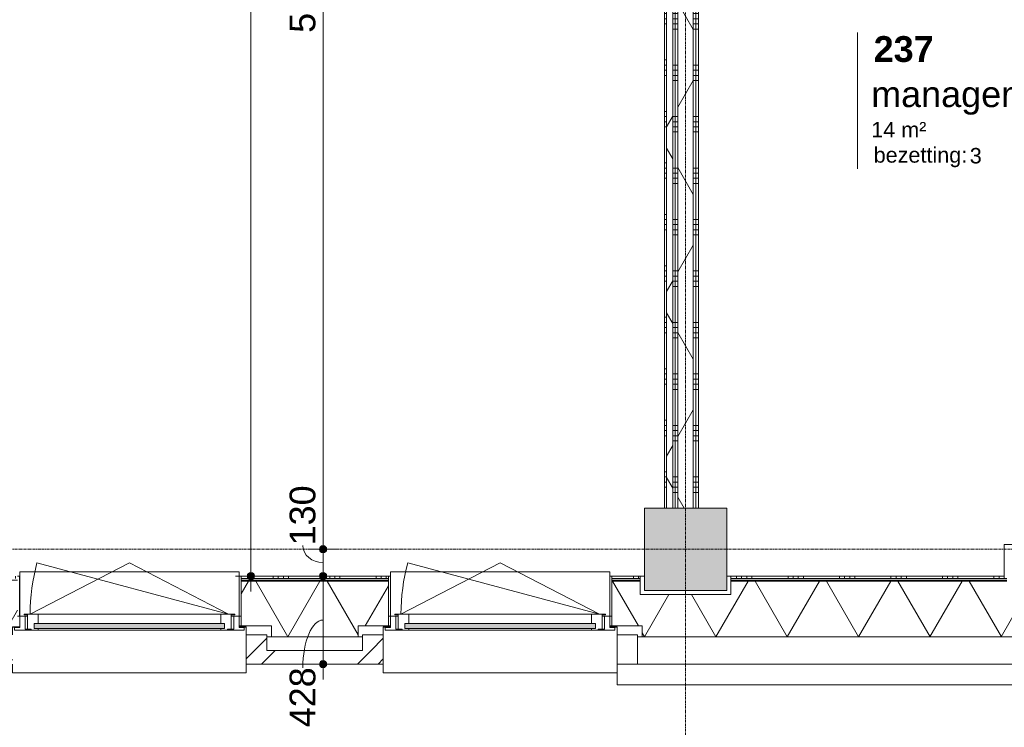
# Model space of a CAD drawing. Header units: millimetres. Extents: x 24169 to 70836, y -5250 to 32049.
# Tile 22 of 46: x 48617 to 53397, y -864 to 2572. Entities that reach past the tile are written whole.
import ezdxf

# ---------------------------------------------------------------- set-up
doc = ezdxf.new("R2010")
doc.units = ezdxf.units.MM
doc.linetypes.add('stramien', pattern=[22.225, 12.7, -3.175, 3.175, -3.175])
doc.layers.add('00_Algemeen', color=7, linetype='Continuous', lineweight=9, true_color=0x00a600)
for name, color, linetype, lineweight in [('00_Algemeen-50', 7, 'Continuous', 9), ('05_Bouwplaatsvoorzieningen', 7, 'Continuous', 9), ('22_Metselwerk', 7, 'Continuous', 18), ('25_Metaalconstructiewerk', 7, 'Continuous', 9), ('30_Kozijnen-ramen-deuren', 7, 'Continuous', 9), ('42_Dekvloeren en vloersystemen', 7, 'Continuous', 9)]:
    doc.layers.add(name, color=color, linetype=linetype, lineweight=lineweight)
doc.styles.add('Arial_1', font='arial.ttf', dxfattribs={"height": 125})
doc.styles.add('Arial_6', font='arial.ttf', dxfattribs={"height": 1.5})
doc.styles.add('Arial_7', font='arial.ttf', dxfattribs={"height": 75})
doc.styles.add('Arial_B_1', font='arialbd.ttf', dxfattribs={"height": 125})
doc.dimstyles.new('00_AEE_maatvoering_2_5mm', dxfattribs={"dimscale": 304.8, "dimtxt": 127.532425, "dimasz": 0.459318, "dimexe": 0.246063, "dimexo": 0.0625, "dimgap": 0, "dimtad": 1, "dimdec": 0, "dimzin": 0, "dimdsep": 46, "dimtxsty": 'Arial_1', "dimblk1": 'DOTSMALL', "dimblk2": 'DOTSMALL', "dimsah": 1, "dimcen": 0.09, "dimdle": 0.246063, "dimazin": 0, "dimtfac": 1, "dimtdec": 4, "dimtix": 1, "dimtmove": 0, "dimatfit": 3, "dimfxl": 0.246063, "dimfxlon": 1, "dimtvp": 1, "dimtolj": 1, "dimtzin": 0, "dimarcsym": 2})
doc.dimstyles.new('00_AEE_maatvoering_2_5mm_1', dxfattribs={"dimscale": 304.8, "dimtxt": 127.532425, "dimasz": 0.459318, "dimexe": 0.246063, "dimexo": 0.0625, "dimgap": 0, "dimtad": 1, "dimdec": 0, "dimzin": 0, "dimdsep": 46, "dimtxsty": 'Arial_1', "dimblk1": 'DOTSMALL', "dimblk2": 'DOTSMALL', "dimsah": 1, "dimcen": 0.09, "dimdle": 0.246063, "dimazin": 0, "dimtfac": 1, "dimtdec": 4, "dimtix": 1, "dimtmove": 1, "dimatfit": 3, "dimfxl": 0.246063, "dimfxlon": 1, "dimtvp": 1, "dimtolj": 1, "dimtzin": 0, "dimarcsym": 2})
pattern_1 = [(360, (51786.9, 2601.25), (4e-13, 250), []), (360, (51786.9, 2576.25), (4e-13, 250), []), (360, (51786.9, 2551.25), (4e-13, 250), []), (360, (51786.9, 2526.25), (4e-13, 250), [])]
pattern_2 = [(60, (30249.4, 0), (-346.41, 200), []), (120, (30249.4, 0), (-346.41, -200), [])]
pattern_3 = [(45, (30449.4, -2e-13), (-282.843, 282.843), []), (45, (30549.4, -3e-13), (-282.843, 282.843), [])]

# ---------------------------------------------------------------- blocks, each defined once
blk = doc.blocks.new('Direct Shape - 2410-10368 v1 - IFC-model constructie _zonder onderbouw_ _MM21228_-1202395-02 tweede verdieping - C')
at = {"layer": '25_Metaalconstructiewerk'}
blk.add_hatch(color=256, dxfattribs=at).paths.add_polyline_path([(-200, -200), (200, -200), (200, 200), (-200, 200), (-200, -135.9)])
for p, q in [((200, 200), (-200, 200)), ((-200, 200), (-200, -200)), ((200, -200), (200, 200)), ((-200, -200), (200, -200))]:
    blk.add_line(p, q, dxfattribs=at)
blk = doc.blocks.new('Direct Shape - NLRS_28_SC_TLB_kolom vierkant prefab_gen_AT_kolom vierkant_gen_lxb 400x400_800294-1202472-02 tweede verdieping - C')
blk.add_blockref('Direct Shape - 2410-10368 v1 - IFC-model constructie _zonder onderbouw_ _MM21228_-1202395-02 tweede verdieping - C', (0, 0))
blk = doc.blocks.new('2410-10368 v1 - IFC-model constructie _zonder onderbouw_ _MM21228__ifc-1-02 tweede verdieping - C')
at = {"layer": '25_Metaalconstructiewerk', "lineweight": 9}
blk.add_blockref('Direct Shape - NLRS_28_SC_TLB_kolom vierkant prefab_gen_AT_kolom vierkant_gen_lxb 400x400_800294-1202472-02 tweede verdieping - C', (21600, 0), dxfattribs=at)
blk = doc.blocks.new('31_AEE_kozijnen_KA1_CS77 - AEE_CS 77_Raam merk A1-V7-02 tweede verdieping - C')
at = {"layer": '30_Kozijnen-ramen-deuren', "true_color": 0xcccccc}
blk.add_hatch(color=254, dxfattribs=at).paths.add_polyline_path([(-462.5, -231.3), (462.5, -231.3), (462.5, -207.3), (-462.5, -207.3)])
at = {"layer": '30_Kozijnen-ramen-deuren'}
for p, q in [((-481.5, -199.5), (-557.5, -199.5)), ((-557.5, -199.5), (-557.5, -212.3)), ((-557.5, -212.3), (-532.5, -212.3)), ((-532.5, -212.3), (-532.5, -267.5)), ((-506.5, -203.3), (-481.5, -203.3)), ((-506.5, -267.5), (-506.5, -203.3)), ((-494.5, -203.8), (-494.5, -272.5)), ((-476.5, -203.8), (-494.5, -203.8)), ((-481.5, -199.5), (-476.5, -199.5)), ((-481.5, -203.3), (-481.5, -199.5)), ((-476.5, -203.3), (-481.5, -203.3)), ((-443.5, -199.5), (-476.5, -199.5)), ((-476.5, -199.5), (-476.5, -203.8)), ((-462.5, -231.3), (-462.5, -207.3)), ((-462.5, -231.3), (-462.5, -207.3)), ((-462.5, -207.3), (462.5, -207.3)), ((462.5, -231.3), (-462.5, -231.3)), ((443.5, -199.5), (-443.5, -199.5)), ((-443.5, -207.3), (-443.5, -199.5)), ((-443.5, -276.5), (-443.5, -231.3)), ((443.5, -199.5), (443.5, -207.3)), ((476.5, -199.5), (443.5, -199.5)), ((443.5, -231.3), (443.5, -276.5)), ((462.5, -207.3), (462.5, -231.3)), ((462.5, -231.3), (462.5, -207.3)), ((476.5, -199.5), (481.5, -199.5)), ((476.5, -203.8), (476.5, -199.5)), ((481.5, -203.3), (476.5, -203.3)), ((494.5, -203.8), (476.5, -203.8)), ((481.5, -199.5), (481.5, -203.3)), ((557.5, -199.5), (481.5, -199.5)), ((481.5, -203.3), (506.5, -203.3)), ((494.5, -272.5), (494.5, -203.8)), ((506.5, -203.3), (506.5, -267.5)), ((532.5, -267.5), (532.5, -212.3)), ((532.5, -212.3), (557.5, -212.3)), ((557.5, -212.3), (557.5, -199.5)), ((-532.5, -267.5), (-506.5, -267.5)), ((-494.5, -272.5), (-511.5, -272.5)), ((-511.5, -272.5), (-511.5, -276.5)), ((-511.5, -276.5), (-443.5, -276.5)), ((-494.5, -267.5), (-506.5, -267.5)), ((-481.5, -276.5), (0, -525.7)), ((-481.5, -276.5), (448.7, -525.7)), ((443.5, -276.5), (-443.5, -276.5)), ((0, -525.7), (481.5, -276.5)), ((443.5, -276.5), (511.5, -276.5)), ((506.5, -267.5), (494.5, -267.5)), ((511.5, -272.5), (494.5, -272.5)), ((506.5, -267.5), (532.5, -267.5)), ((511.5, -276.5), (511.5, -272.5))]:
    blk.add_line(p, q, dxfattribs=at)
blk.add_arc((-481.5, -276.5), 963, 345, 360, dxfattribs=at)
blk = doc.blocks.new('31_AEE_DAI_Dagkant_Interieur - Zonder Onderkant-V30-02 tweede verdieping - C')
at = {"layer": '05_Bouwplaatsvoorzieningen'}
for p, q in [((-533, -267.5), (-542.5, -267.5)), ((-533, -461.5), (-533, -267.5)), ((533, -267.5), (533, -461.5)), ((542.5, -267.5), (533, -267.5)), ((-542.5, -461.5), (-533, -461.5)), ((533, -461.5), (542.5, -461.5))]:
    blk.add_line(p, q, dxfattribs=at)
blk = doc.blocks.new('31_AEE_DAI_Dagkant_Interieur - Zonder Onderkant-V31-02 tweede verdieping - C')
at = {"layer": '05_Bouwplaatsvoorzieningen'}
for p, q in [((-533, -267.5), (-542.5, -267.5)), ((-533, -461.5), (-533, -267.5)), ((533, -267.5), (533, -461.5)), ((542.5, -267.5), (533, -267.5)), ((-542.5, -461.5), (-533, -461.5)), ((533, -461.5), (542.5, -461.5))]:
    blk.add_line(p, q, dxfattribs=at)
blk = doc.blocks.new('42_AEE_VE_vensterbank - Standaard-V11-02 tweede verdieping - C')
at = {"layer": '05_Bouwplaatsvoorzieningen'}
for p, q in [((-532.5, -482.5), (-532.5, -267.5)), ((532.5, -267.5), (532.5, -482.5)), ((-532.5, -482.5), (532.5, -482.5))]:
    blk.add_line(p, q, dxfattribs=at)
blk = doc.blocks.new('21_AEE_WA_lekdorpel - 21_AEE_WA_lekdorpel-V47-02 tweede verdieping - C')
at = {"layer": '05_Bouwplaatsvoorzieningen'}
for p, q in [((-567.5, 8), (567.5, 8)), ((567.5, 8), (567.5, -34)), ((-567.5, -213), (-567.5, -176)), ((567.5, -176), (567.5, -213)), ((-567.5, -215), (-567.5, -213)), ((-532.5, -213), (-567.5, -213)), ((-532.5, -215), (-567.5, -215)), ((567.5, -213), (532.5, -213)), ((567.5, -215), (532.5, -215)), ((567.5, -213), (567.5, -215))]:
    blk.add_line(p, q, dxfattribs=at)
blk = doc.blocks.new('21_AEE_WA_lekdorpel - 21_AEE_WA_lekdorpel-V48-02 tweede verdieping - C')
at = {"layer": '05_Bouwplaatsvoorzieningen'}
for p, q in [((-567.5, -34), (-567.5, 8)), ((-567.5, 8), (567.5, 8)), ((567.5, 8), (567.5, -34)), ((-567.5, -213), (-567.5, -176)), ((567.5, -176), (567.5, -213)), ((-567.5, -215), (-567.5, -213)), ((-532.5, -213), (-567.5, -213)), ((-532.5, -215), (-567.5, -215)), ((567.5, -213), (532.5, -213)), ((567.5, -215), (532.5, -215)), ((567.5, -213), (567.5, -215))]:
    blk.add_line(p, q, dxfattribs=at)
blk = doc.blocks.new('00_AEE_tag_ruimte_groot_2192_zonder PVE - Naam nummer oppervlak bezettingsgraad-5019603-02 tweede verdieping - C')
at = {"layer": '00_Algemeen', "color": 7}
for p, q in [((-8.061, 7.731), (-8.061, 3.234)), ((-8.061, 3.234), (-8.061, 0.648)), ((-8.061, 0.648), (-8.061, -2.444)), ((-8.061, -2.444), (-8.061, -5.535))]:
    blk.add_line(p, q, dxfattribs=at)
at = {"layer": '00_Algemeen', "color": 8, "true_color": 0x808080, "insert": (-6.487, -3.42), "char_height": 1.5, "width": 10.82278, "attachment_point": 1, "style": 'Arial_6'}
blk.add_mtext('bezetting:', dxfattribs=at)
blk = doc.blocks.new('DIMBLOCK151-02 tweede verdieping - C')
at = {"layer": '00_Algemeen-50', "transparency": 16777216}
h = blk.add_hatch(color=256, dxfattribs=at)
edge = h.paths.add_edge_path()
edge.add_arc((49739.6, 11532), 17.5, 0, 360)
h = blk.add_hatch(color=256, dxfattribs=at)
edge = h.paths.add_edge_path()
edge.add_arc((49739.6, -130), 17.5, 0, 360)
for p, q in [((49739.6, 11532), (49664.6, 11532)), ((49739.6, 11532), (49739.6, -205)), ((49739.6, 11532), (49814.6, 11532)), ((49739.6, -130), (49664.6, -130)), ((49739.6, -130), (49814.6, -130))]:
    blk.add_line(p, q, dxfattribs=at)
for centre in [(49739.6, 11532), (49739.6, -130)]:
    blk.add_circle(centre, 17.5, dxfattribs=at)
at = {"layer": '00_Algemeen-50', "color": 0, "transparency": 16777216, "insert": (49577.3, 5460.7), "char_height": 125, "width": 576.839, "attachment_point": 1, "rotation": 90, "line_spacing_factor": 0.941778, "style": 'Arial_1'}
blk.add_mtext('11662', dxfattribs=at)
blk = doc.blocks.new('_DotSmall')
at = {"color": 0, "linetype": 'ByBlock', "const_width": 0.5}
blk.add_lwpolyline([(-0.0625, 0, 1), (0.0625, 0, 1)], format="xyb", close=True, dxfattribs=at)
blk = doc.blocks.new('DIMBLOCK152-02 tweede verdieping - C')
at = {"layer": '00_Algemeen-50', "transparency": 16777216}
h = blk.add_hatch(color=256, dxfattribs=at)
edge = h.paths.add_edge_path()
edge.add_arc((50089.6, -130), 17.5, 0, 360)
h = blk.add_hatch(color=256, dxfattribs=at)
edge = h.paths.add_edge_path()
edge.add_arc((50089.6, -557.5), 17.5, 0, 360)
for p, q in [((50089.6, -130), (50014.6, -130)), ((50089.6, -632.5), (50089.6, -130)), ((50089.6, -130), (50164.6, -130)), ((50089.6, -557.5), (50014.6, -557.5)), ((50089.6, -557.5), (50164.6, -557.5))]:
    blk.add_line(p, q, dxfattribs=at)
for centre in [(50089.6, -130), (50089.6, -557.5)]:
    blk.add_circle(centre, 17.5, dxfattribs=at)
blk.add_ellipse((50089.6, -576), major_axis=(0, 232.3), ratio=0.422394, start_param=0, end_param=1.570796, dxfattribs=at)
at = {"layer": '00_Algemeen-50', "color": 0, "transparency": 16777216, "insert": (49927.3, -864.4), "char_height": 125, "width": 346.103, "attachment_point": 1, "rotation": 90, "line_spacing_factor": 0.941778, "style": 'Arial_1'}
blk.add_mtext('428', dxfattribs=at)
blk = doc.blocks.new('DIMBLOCK153-02 tweede verdieping - C')
at = {"layer": '00_Algemeen-50', "transparency": 16777216}
h = blk.add_hatch(color=256, dxfattribs=at)
edge = h.paths.add_edge_path()
edge.add_arc((50089.6, 0), 17.5, 0, 360)
h = blk.add_hatch(color=256, dxfattribs=at)
edge = h.paths.add_edge_path()
edge.add_arc((50089.6, -130), 17.5, 0, 360)
for p, q in [((50089.6, 0), (50014.6, 0)), ((50089.6, -130), (50089.6, 0)), ((50089.6, 0), (50164.6, 0)), ((50089.6, -130), (50014.6, -130)), ((50089.6, -130), (50164.6, -130))]:
    blk.add_line(p, q, dxfattribs=at)
for centre in [(50089.6, 0), (50089.6, -130)]:
    blk.add_circle(centre, 17.5, dxfattribs=at)
blk.add_ellipse((50089.6, 19), major_axis=(-98.1, 0), ratio=0.85578, start_param=0, end_param=1.570796, dxfattribs=at)
at = {"layer": '00_Algemeen-50', "color": 0, "transparency": 16777216, "insert": (49927.3, 19), "char_height": 125, "width": 346.103, "attachment_point": 1, "rotation": 90, "line_spacing_factor": 0.941778, "style": 'Arial_1'}
blk.add_mtext('130', dxfattribs=at)
blk = doc.blocks.new('DIMBLOCK154-02 tweede verdieping - C')
at = {"layer": '00_Algemeen-50', "transparency": 16777216}
h = blk.add_hatch(color=256, dxfattribs=at)
edge = h.paths.add_edge_path()
edge.add_arc((50089.6, 5400), 17.5, 0, 360)
h = blk.add_hatch(color=256, dxfattribs=at)
edge = h.paths.add_edge_path()
edge.add_arc((50089.6, 0), 17.5, 0, 360)
for p, q in [((50089.6, 5400), (50014.6, 5400)), ((50089.6, 0), (50089.6, 5400)), ((50089.6, 5400), (50164.6, 5400)), ((50089.6, 0), (50014.6, 0)), ((50089.6, 0), (50164.6, 0))]:
    blk.add_line(p, q, dxfattribs=at)
for centre in [(50089.6, 5400), (50089.6, 0)]:
    blk.add_circle(centre, 17.5, dxfattribs=at)
at = {"layer": '00_Algemeen-50', "color": 0, "transparency": 16777216, "insert": (49927.3, 2507.7), "char_height": 125, "width": 461.471, "attachment_point": 1, "rotation": 90, "line_spacing_factor": 0.941778, "style": 'Arial_1'}
blk.add_mtext('5400', dxfattribs=at)

msp = doc.modelspace()

# ---------------------------------------------------------------- hatches: boundary and pattern name
at = {"layer": '22_Metselwerk', "lineweight": 9}
h = msp.add_hatch(dxfattribs=at)
h.set_pattern_fill('FP_137', color=256, angle=90, style=0, pattern_type=2)
h.set_pattern_definition([(180, (51786.9, 2801.25), (-5e-13, -250), []), (180, (51786.9, 2826.25), (-5e-13, -250), []), (180, (51786.9, 2851.25), (-5e-13, -250), []), (180, (51786.9, 2876.25), (-5e-13, -250), [])])
h.paths.add_polyline_path([(51756.9, 200), (51756.9, 5202.5), (51746.9, 5202.5), (51746.9, 200)])
h = msp.add_hatch(dxfattribs=at)
h.set_pattern_fill('FP_11', color=256, angle=60, style=0, pattern_type=2)
h.set_pattern_definition(pattern_2)
h.paths.add_polyline_path([(51786.9, 200), (51786.9, 5202.5), (51756.9, 5202.5), (51756.9, 200)])
h = msp.add_hatch(dxfattribs=at)
h.set_pattern_fill('FP_29', color=256, angle=90, style=0, pattern_type=2)
h.set_pattern_definition(pattern_1)
h.paths.add_polyline_path([(51799.4, 200), (51799.4, 5202.5), (51786.9, 5202.5), (51786.9, 200)])
h = msp.add_hatch(dxfattribs=at)
h.set_pattern_fill('FP_29', color=256, angle=90, style=0, pattern_type=2)
h.set_pattern_definition(pattern_1)
h.paths.add_polyline_path([(51811.9, 200), (51811.9, 5202.5), (51799.4, 5202.5), (51799.4, 200)])
h = msp.add_hatch(dxfattribs=at)
h.set_pattern_fill('FP_11', color=256, angle=60, style=0, pattern_type=2)
h.set_pattern_definition(pattern_2)
h.paths.add_polyline_path([(51886.9, 200), (51886.9, 5202.5), (51811.9, 5202.5), (51811.9, 200)])
h = msp.add_hatch(dxfattribs=at)
h.set_pattern_fill('FP_29', color=256, angle=90, style=0, pattern_type=2)
h.set_pattern_definition(pattern_1)
h.paths.add_polyline_path([(51886.9, 200), (51899.4, 200), (51899.4, 5110), (51886.9, 5110), (51886.9, 722.6)])
h = msp.add_hatch(dxfattribs=at)
h.set_pattern_fill('FP_29', color=256, angle=90, style=0, pattern_type=2)
h.set_pattern_definition(pattern_1)
h.paths.add_polyline_path([(51911.9, 200), (51911.9, 5097.5), (51899.4, 5097.5), (51899.4, 200)])
h = msp.add_hatch(dxfattribs=at)
h.set_pattern_fill('FP_96', color=256, angle=90, style=0, pattern_type=2)
h.set_pattern_definition([(90, (52096.64, -424.5), (-250, -8e-13), []), (90, (52121.64, -424.5), (-250, -8e-13), []), (90, (52146.64, -424.5), (-250, -8e-13), []), (90, (52171.64, -424.5), (-250, -8e-13), [])])
h.paths.add_polyline_path([(63650.2, -142.5), (63650.2, -130), (62791.9, -130), (62791.9, -142.5), (63072.3, -142.5)])
h.paths.add_polyline_path([(62494.3, -142.5), (62506.9, -142.5), (62506.9, -130), (62097, -130), (62097, -142.5), (62205.4, -142.5)])
h.paths.add_polyline_path([(60177, -142.5), (60177, -130), (60091.9, -130), (60091.9, -142.5)])
h.paths.add_polyline_path([(59806.9, -142.5), (59806.9, -130), (59516.9, -130), (59516.9, -142.5), (59604.7, -142.5)])
h.paths.add_polyline_path([(57391.9, -142.5), (57596.9, -142.5), (57596.9, -130), (57391.9, -130)])
h.paths.add_polyline_path([(56936.8, -142.5), (57106.9, -142.5), (57106.9, -130), (56936.8, -130)])
h.paths.add_polyline_path([(53696.8, -142.5), (53696.8, -130), (53669.4, -130), (53669.4, -142.5), (53680.8, -142.5)])
h.paths.add_polyline_path([(53247.4, -142.5), (53396.9, -142.5), (53396.9, -130), (52069.4, -130), (52069.4, -142.5), (52091.5, -142.5)])
h.paths.add_polyline_path([(51491.9, -142.5), (51629.4, -142.5), (51629.4, -130), (51491.9, -130)])
h.paths.add_polyline_path([(50357.7, -142.5), (50406.9, -142.5), (50406.9, -130), (49691.9, -130), (49691.9, -142.5), (49779.8, -142.5)])
h.paths.add_polyline_path([(48606.9, -142.5), (48606.9, -130), (47891.9, -130), (47891.9, -142.5), (48045.9, -142.5)])
h.paths.add_polyline_path([(46669.4, -142.5), (46806.9, -142.5), (46806.9, -130), (46669.4, -130)])
h.paths.add_polyline_path([(46229.4, -142.5), (46229.4, -130), (46091.9, -130), (46091.9, -142.5)])
h.paths.add_polyline_path([(44867.3, -142.5), (45006.9, -142.5), (45006.9, -130), (44291.9, -130), (44291.9, -142.5), (44578.3, -142.5)])
h.paths.add_polyline_path([(42844.5, -142.5), (43206.9, -142.5), (43206.9, -130), (42491.9, -130), (42491.9, -142.5)])
h.paths.add_polyline_path([(41406.9, -142.5), (41406.9, -130), (41269.4, -130), (41269.4, -142.5), (41399.7, -142.5)])
h.paths.add_polyline_path([(40829.4, -142.5), (40829.4, -130), (40691.9, -130), (40691.9, -142.5), (40821.8, -142.5)])
h.paths.add_polyline_path([(39376.9, -142.5), (39606.9, -142.5), (39606.9, -130), (38891.9, -130), (38891.9, -142.5)])
h.paths.add_polyline_path([(37344.4, -142.5), (37344.4, -130), (37091.9, -130), (37091.9, -142.5)])
h.paths.add_polyline_path([(37374.4, -142.5), (37806.9, -142.5), (37806.9, -130), (37374.4, -130)])
h.paths.add_polyline_path([(35909.3, -142.5), (36006.9, -142.5), (36006.9, -130), (35869.4, -130), (35869.4, -142.5)])
h.paths.add_polyline_path([(35429.4, -142.5), (35429.4, -130), (30469.4, -130), (30469.4, -142.5), (31285.8, -142.5)])
h = msp.add_hatch(dxfattribs=at)
h.set_pattern_fill('FP_98', color=256, style=0, pattern_type=2)
h.set_pattern_definition([(0, (51996.643, -424.5), (2e-15, 25), [])])
h.paths.add_polyline_path([(63650.2, -154.5), (63650.2, -142.5), (62779.4, -142.5), (62779.4, -154.5), (63072.3, -154.5)])
h.paths.add_polyline_path([(62097, -154.5), (62519.4, -154.5), (62519.4, -142.5), (62097, -142.5)])
h.paths.add_polyline_path([(60079.4, -154.5), (60177, -154.5), (60177, -142.5), (60079.4, -142.5)])
h.paths.add_polyline_path([(59516.9, -154.5), (59819.4, -154.5), (59819.4, -142.5), (59516.9, -142.5)])
h.paths.add_polyline_path([(57581.9, -154.5), (57596.9, -154.5), (57596.9, -142.5), (57379.4, -142.5), (57379.4, -154.5)])
h.paths.add_polyline_path([(57119.4, -154.5), (57119.4, -142.5), (56936.8, -142.5), (56936.8, -154.5), (57003.9, -154.5)])
h.paths.add_polyline_path([(53680.8, -154.5), (53696.8, -154.5), (53696.8, -142.5), (53669.4, -142.5), (53669.4, -154.5)])
h.paths.add_polyline_path([(53247.4, -154.5), (53409.4, -154.5), (53409.4, -142.5), (52069.4, -142.5), (52069.4, -154.5), (52091.5, -154.5)])
h.paths.add_polyline_path([(51491.9, -154.5), (51629.4, -154.5), (51629.4, -142.5), (51491.9, -142.5)])
h.paths.add_polyline_path([(49691.9, -154.5), (50406.9, -154.5), (50406.9, -142.5), (49691.9, -142.5)])
h.paths.add_polyline_path([(48606.9, -154.5), (48606.9, -142.5), (47891.9, -142.5), (47891.9, -154.5), (48045.9, -154.5)])
h.paths.add_polyline_path([(46806.9, -154.5), (46806.9, -142.5), (46669.4, -142.5), (46669.4, -154.5)])
h.paths.add_polyline_path([(46229.4, -154.5), (46229.4, -142.5), (46091.9, -142.5), (46091.9, -154.5)])
h.paths.add_polyline_path([(45006.9, -154.5), (45006.9, -142.5), (44291.9, -142.5), (44291.9, -154.5), (44867.3, -154.5)])
h.paths.add_polyline_path([(43206.9, -154.5), (43206.9, -142.5), (42491.9, -142.5), (42491.9, -154.5), (42844.5, -154.5)])
h.paths.add_polyline_path([(41406.9, -154.5), (41406.9, -142.5), (41269.4, -142.5), (41269.4, -154.5), (41399.7, -154.5)])
h.paths.add_polyline_path([(40829.4, -154.5), (40829.4, -142.5), (40691.9, -142.5), (40691.9, -154.5), (40821.8, -154.5)])
h.paths.add_polyline_path([(39606.9, -154.5), (39606.9, -142.5), (38891.9, -142.5), (38891.9, -154.5), (39376.9, -154.5)])
h.paths.add_polyline_path([(37643.1, -154.5), (37806.9, -154.5), (37806.9, -142.5), (37374.4, -142.5), (37374.4, -154.5)])
h.paths.add_polyline_path([(37344.4, -154.5), (37344.4, -142.5), (37091.9, -142.5), (37091.9, -154.5)])
h.paths.add_polyline_path([(36006.9, -154.5), (36006.9, -142.5), (35869.4, -142.5), (35869.4, -154.5), (35909.3, -154.5)])
h.paths.add_polyline_path([(35429.4, -154.5), (35429.4, -142.5), (30469.4, -142.5), (30469.4, -154.5), (31285.8, -154.5)])
h = msp.add_hatch(dxfattribs=at)
h.set_pattern_fill('FP_97', color=256, angle=60, style=0, pattern_type=2)
h.set_pattern_definition([(60, (51996.64, -424.5), (-259.8076, 150), []), (120, (51996.64, -424.5), (-259.8076, -150), [])])
h.paths.add_polyline_path([(63650.2, -424.5), (63650.2, -154.5), (62779.4, -154.5), (62779.4, -220), (62519.4, -220), (62519.4, -154.5), (62097, -154.5), (62097, -158), (62132, -158), (62132, -424.5), (62494.3, -424.5)])
h.paths.add_polyline_path([(59551.9, -424.5), (60142, -424.5), (60142, -158), (60177, -158), (60177, -154.5), (60079.4, -154.5), (60079.4, -220), (59819.4, -220), (59819.4, -154.5), (59516.9, -154.5), (59516.9, -158.5), (59551.9, -158.5), (59551.9, -414)])
h.paths.add_polyline_path([(57292.9, -424.5), (57561.9, -424.5), (57561.9, -158.5), (57596.9, -158.5), (57596.9, -154.5), (57379.4, -154.5), (57379.4, -220), (57119.4, -220), (57119.4, -154.5), (56936.8, -154.5), (56936.8, -158.5), (56971.8, -158.5), (56971.8, -424.5)])
h.paths.add_polyline_path([(53247.4, -424.5), (53661.8, -424.5), (53661.8, -220), (53409.4, -220), (53409.4, -154.5), (52069.4, -154.5), (52069.4, -220), (51629.4, -220), (51629.4, -154.5), (51491.9, -154.5), (51491.9, -372.5), (51639.4, -372.5), (51639.4, -424.5), (52091.5, -424.5)])
h.paths.add_polyline_path([(50259.4, -424.5), (50259.4, -372.5), (50406.9, -372.5), (50406.9, -154.5), (49691.9, -154.5), (49691.9, -372.5), (49839.4, -372.5), (49839.4, -424.5)])
h.paths.add_polyline_path([(48039.4, -424.5), (48459.4, -424.5), (48459.4, -372.5), (48606.9, -372.5), (48606.9, -154.5), (47891.9, -154.5), (47891.9, -372.5), (48039.4, -372.5), (48039.4, -414)])
h.paths.add_polyline_path([(46239.4, -424.5), (46659.4, -424.5), (46659.4, -372.5), (46806.9, -372.5), (46806.9, -154.5), (46669.4, -154.5), (46669.4, -220), (46229.4, -220), (46229.4, -154.5), (46091.9, -154.5), (46091.9, -372.5), (46239.4, -372.5), (46239.4, -414)])
h.paths.add_polyline_path([(44859.4, -424.5), (44859.4, -372.5), (45006.9, -372.5), (45006.9, -154.5), (44291.9, -154.5), (44291.9, -372.5), (44439.4, -372.5), (44439.4, -424.5)])
h.paths.add_polyline_path([(42639.4, -424.5), (43059.4, -424.5), (43059.4, -372.5), (43206.9, -372.5), (43206.9, -154.5), (42491.9, -154.5), (42491.9, -372.5), (42639.4, -372.5), (42639.4, -414)])
h.paths.add_polyline_path([(40839.4, -424.5), (41259.4, -424.5), (41259.4, -372.5), (41406.9, -372.5), (41406.9, -154.5), (41269.4, -154.5), (41269.4, -220), (40829.4, -220), (40829.4, -154.5), (40691.9, -154.5), (40691.9, -372.5), (40839.4, -372.5), (40839.4, -414)])
h.paths.add_polyline_path([(39376.9, -424.5), (39459.4, -424.5), (39459.4, -372.5), (39606.9, -372.5), (39606.9, -154.5), (38891.9, -154.5), (38891.9, -372.5), (39039.4, -372.5), (39039.4, -424.5)])
h.paths.add_polyline_path([(37659.4, -424.5), (37659.4, -372.5), (37806.9, -372.5), (37806.9, -154.5), (37091.9, -154.5), (37091.9, -372.5), (37239.4, -372.5), (37239.4, -424.5)])
h.paths.add_polyline_path([(35859.4, -424.5), (35859.4, -372.5), (36006.9, -372.5), (36006.9, -154.5), (35869.4, -154.5), (35869.4, -220), (35429.4, -220), (35429.4, -154.5), (30469.4, -154.5), (30469.4, -220), (30094.9, -220), (30094.9, -424.5), (31285.8, -424.5)])
h.paths.add_polyline_path([(53696.8, -158.5), (53696.8, -154.5), (53669.4, -154.5), (53669.4, -158.5), (53680.8, -158.5)])
h = msp.add_hatch(dxfattribs=at)
h.set_pattern_fill('FP_79', color=256, angle=45, style=0, pattern_type=2)
h.set_pattern_definition(pattern_3)
h.paths.add_polyline_path([(49816.9, -491.5), (49816.9, -415.5), (49716.9, -415.5), (49716.9, -491.5), (49779.8, -491.5)])
h = msp.add_hatch(dxfattribs=at)
h.set_pattern_fill('FP_171', color=256, angle=45, style=0, pattern_type=2)
h.set_pattern_definition(pattern_3)
h.paths.add_polyline_path([(50381.9, -491.5), (50381.9, -415.5), (50281.9, -415.5), (50281.9, -491.5)])
h = msp.add_hatch(dxfattribs=at)
h.set_pattern_fill('FP_79', color=256, angle=45, style=0, pattern_type=2)
h.set_pattern_definition(pattern_3)
h.paths.add_polyline_path([(50381.9, -557.5), (50381.9, -491.5), (49716.9, -491.5), (49716.9, -557.5), (49779.8, -557.5)])
h.paths.add_polyline_path([(48581.9, -557.5), (48581.9, -491.5), (47916.9, -491.5), (47916.9, -557.5)])
h.paths.add_polyline_path([(46312.1, -557.5), (46781.9, -557.5), (46781.9, -491.5), (46116.9, -491.5), (46116.9, -557.5)])
h.paths.add_polyline_path([(44981.9, -557.5), (44981.9, -491.5), (44316.9, -491.5), (44316.9, -557.5)])
h.paths.add_polyline_path([(43181.9, -557.5), (43181.9, -491.5), (42516.9, -491.5), (42516.9, -557.5), (42844.5, -557.5)])
h.paths.add_polyline_path([(41381.9, -557.5), (41381.9, -491.5), (40716.9, -491.5), (40716.9, -557.5)])
h.paths.add_polyline_path([(39376.9, -557.5), (39581.9, -557.5), (39581.9, -491.5), (38916.9, -491.5), (38916.9, -557.5)])
h.paths.add_polyline_path([(37116.9, -557.5), (37781.9, -557.5), (37781.9, -491.5), (37116.9, -491.5)])
h.paths.add_polyline_path([(35909.3, -557.5), (35981.9, -557.5), (35981.9, -491.5), (29758.4, -491.5), (29758.4, -557.5), (31285.8, -557.5)])

# ---------------------------------------------------------------- linework, layer by layer
at = {"layer": '00_Algemeen', "color": 150, "linetype": 'stramien', "true_color": 0x0080ff}
for p, q in [((51849.4, -4950.1), (51849.4, 31749.5)), ((68718, 0), (24734, 0))]:
    msp.add_line(p, q, dxfattribs=at)
at = {"layer": '22_Metselwerk', "lineweight": 9}
for p, q in [((51746.9, 5202.5), (51746.9, 200)), ((51756.9, 200), (51756.9, 5202.5)), ((51786.9, 5202.5), (51786.9, 200)), ((51799.4, 5202.5), (51799.4, 200)), ((51899.4, 5110), (51899.4, 200)), ((51911.9, 200), (51911.9, 5097.5)), ((51746.9, 200), (51811.9, 200)), ((51886.9, 200), (51911.9, 200)), ((53396.9, 22.5), (53396.9, -142.5)), ((53709.2, 22.5), (53396.9, 22.5)), ((50406.9, -130), (49691.9, -130)), ((49691.9, -130), (49691.9, -154.5)), ((49691.9, -142.5), (50406.9, -142.5)), ((50406.9, -154.5), (50406.9, -130)), ((51629.4, -130), (51491.9, -130)), ((51491.9, -130), (51491.9, -154.5)), ((51491.9, -142.5), (51629.4, -142.5)), ((51629.4, -154.5), (51629.4, -130)), ((53396.9, -130), (52069.4, -130)), ((52069.4, -130), (52069.4, -154.5)), ((52069.4, -142.5), (53409.4, -142.5)), ((49691.9, -372.5), (49681.9, -372.5)), ((50416.9, -372.5), (50406.9, -372.5)), ((51491.9, -372.5), (51481.9, -372.5)), ((49816.9, -415.5), (49716.9, -415.5)), ((49716.9, -415.5), (49716.9, -557.5)), ((49816.9, -491.5), (49816.9, -415.5)), ((49839.4, -424.5), (49816.9, -424.5)), ((50281.9, -424.5), (50259.4, -424.5)), ((50381.9, -415.5), (50281.9, -415.5)), ((50281.9, -415.5), (50281.9, -491.5)), ((50381.9, -491.5), (50381.9, -415.5)), ((51639.4, -424.5), (51616.9, -424.5)), ((50281.9, -491.5), (49816.9, -491.5)), ((50381.9, -557.5), (50381.9, -491.5)), ((49716.9, -557.5), (50381.9, -557.5))]:
    msp.add_line(p, q, dxfattribs=at)
at = {"layer": '22_Metselwerk'}
for p, q in [((51811.9, 5202.5), (51811.9, 200)), ((51886.9, 5110), (51886.9, 200)), ((51811.9, 200), (51886.9, 200)), ((49691.9, -154.5), (49691.9, -372.5)), ((49691.9, -154.5), (50406.9, -154.5)), ((50406.9, -372.5), (50406.9, -154.5)), ((51491.9, -154.5), (51491.9, -372.5)), ((51491.9, -154.5), (51629.4, -154.5)), ((51629.4, -220), (51629.4, -154.5)), ((52069.4, -154.5), (52069.4, -220)), ((52069.4, -154.5), (53409.4, -154.5)), ((52069.4, -220), (51629.4, -220)), ((49691.9, -372.5), (49839.4, -372.5)), ((49839.4, -372.5), (49839.4, -424.5)), ((50259.4, -424.5), (50259.4, -372.5)), ((50259.4, -372.5), (50406.9, -372.5)), ((51491.9, -372.5), (51639.4, -372.5)), ((51639.4, -372.5), (51639.4, -424.5)), ((49839.4, -424.5), (50259.4, -424.5)), ((51616.9, -415.5), (51516.9, -415.5)), ((51516.9, -415.5), (51516.9, -657.5)), ((51616.9, -557.5), (51616.9, -415.5)), ((51639.4, -424.5), (53661.8, -424.5)), ((51516.9, -557.5), (53596.8, -557.5)), ((51516.9, -657.5), (53696.8, -657.5))]:
    msp.add_line(p, q, dxfattribs=at)
at = {"layer": '42_Dekvloeren en vloersystemen'}
for p, q in [((51629.4, -130), (51649.4, -130)), ((52049.4, -130), (52069.4, -130))]:
    msp.add_line(p, q, dxfattribs=at)

# ---------------------------------------------------------------- block references
at = {"lineweight": 5}
msp.add_blockref('2410-10368 v1 - IFC-model constructie _zonder onderbouw_ _MM21228__ifc-1-02 tweede verdieping - C', (30249.4, 0), dxfattribs=at)
at = {"layer": '00_Algemeen', "color": 8, "true_color": 0x808080, "xscale": 49.99999999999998, "yscale": 49.99999999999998, "zscale": 49.99999999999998}
msp.add_blockref('00_AEE_tag_ruimte_groot_2192_zonder PVE - Naam nummer oppervlak bezettingsgraad-5019603-02 tweede verdieping - C', (53087, 2123.5), dxfattribs=at)
at = {"layer": '05_Bouwplaatsvoorzieningen', "rotation": 180}
for name, p in [('31_AEE_DAI_Dagkant_Interieur - Zonder Onderkant-V31-02 tweede verdieping - C', (49149.4, -591.5)), ('42_AEE_VE_vensterbank - Standaard-V11-02 tweede verdieping - C', (49149.4, -591.5)), ('31_AEE_DAI_Dagkant_Interieur - Zonder Onderkant-V30-02 tweede verdieping - C', (50949.4, -591.5)), ('42_AEE_VE_vensterbank - Standaard-V11-02 tweede verdieping - C', (50949.4, -591.5)), ('21_AEE_WA_lekdorpel - 21_AEE_WA_lekdorpel-V48-02 tweede verdieping - C', (49149.4, -591.5)), ('21_AEE_WA_lekdorpel - 21_AEE_WA_lekdorpel-V47-02 tweede verdieping - C', (50949.4, -591.5))]:
    msp.add_blockref(name, p, dxfattribs=at)
at = {"layer": '30_Kozijnen-ramen-deuren', "rotation": 180}
for p in [(49149.4, -591.5), (50949.4, -591.5)]:
    msp.add_blockref('31_AEE_kozijnen_KA1_CS77 - AEE_CS 77_Raam merk A1-V7-02 tweede verdieping - C', p, dxfattribs=at)

# ---------------------------------------------------------------- texts
at = {"layer": '00_Algemeen', "color": 7, "char_height": 125, "attachment_point": 1}
for s, insert, width, style in [('237', (52762.6, 2491.9), 348.734, 'Arial_B_1'), ('management assistent', (52750.7, 2272.4), 2124.472, 'Arial_1')]:
    msp.add_mtext(s, dxfattribs=dict(at, insert=insert, width=width, style=style))
at = {"layer": '00_Algemeen', "color": 8, "true_color": 0x808080, "char_height": 75, "attachment_point": 1, "style": 'Arial_7'}
for s, insert, width in [('14 m²', (52750.7, 2075), 332.7), ('3', (53229.2, 1948.8), 72.152)]:
    msp.add_mtext(s, dxfattribs=dict(at, insert=insert, width=width))

# ---------------------------------------------------------------- dimensions: what is measured, and where the dimension line sits
at = {"layer": '00_Algemeen', "color": 7}
for base, p1, p2, override, picture, middle in [((49739.6, -130), (49814.6, 11532), (49814.6, -130), {"dimpost": '<>', "dimfxl": 11662}, 'DIMBLOCK151-02 tweede verdieping - C', (49675.8, 5701)), ((50089.6, 5400), (50014.6, 0), (50014.6, 5400), {"dimpost": '<>', "dimfxl": 5400}, 'DIMBLOCK154-02 tweede verdieping - C', (50025.8, 2700))]:
    dim = msp.add_linear_dim(base=base, p1=p1, p2=p2, angle=90, dimstyle='00_AEE_maatvoering_2_5mm', override=override, dxfattribs=at)
    dim.commit()
    dim.dimension.update_dxf_attribs({"geometry": picture, "text_midpoint": middle})
for base, p1, p2, override, picture, middle in [((50089.6, 0), (50014.6, -130), (50014.6, 0), {"dimpost": '<>', "dimfxl": 130.000001}, 'DIMBLOCK153-02 tweede verdieping - C', (50010.7, 192)), ((50089.6201081, -130), (50014.6201081, -557.5), (50014.6201081, -130), {"dimpost": '<>', "dimfxl": 427.5}, 'DIMBLOCK152-02 tweede verdieping - C', (50010.6747326, -691.3698381))]:
    dim = msp.add_linear_dim(base=base, p1=p1, p2=p2, angle=90, dimstyle='00_AEE_maatvoering_2_5mm_1', override=override, dxfattribs=at)
    dim.commit()
    dim.dimension.update_dxf_attribs({"geometry": picture, "text_midpoint": middle, "dimtype": 160, "text_rotation": 90})

doc.saveas('drawing.dxf')
